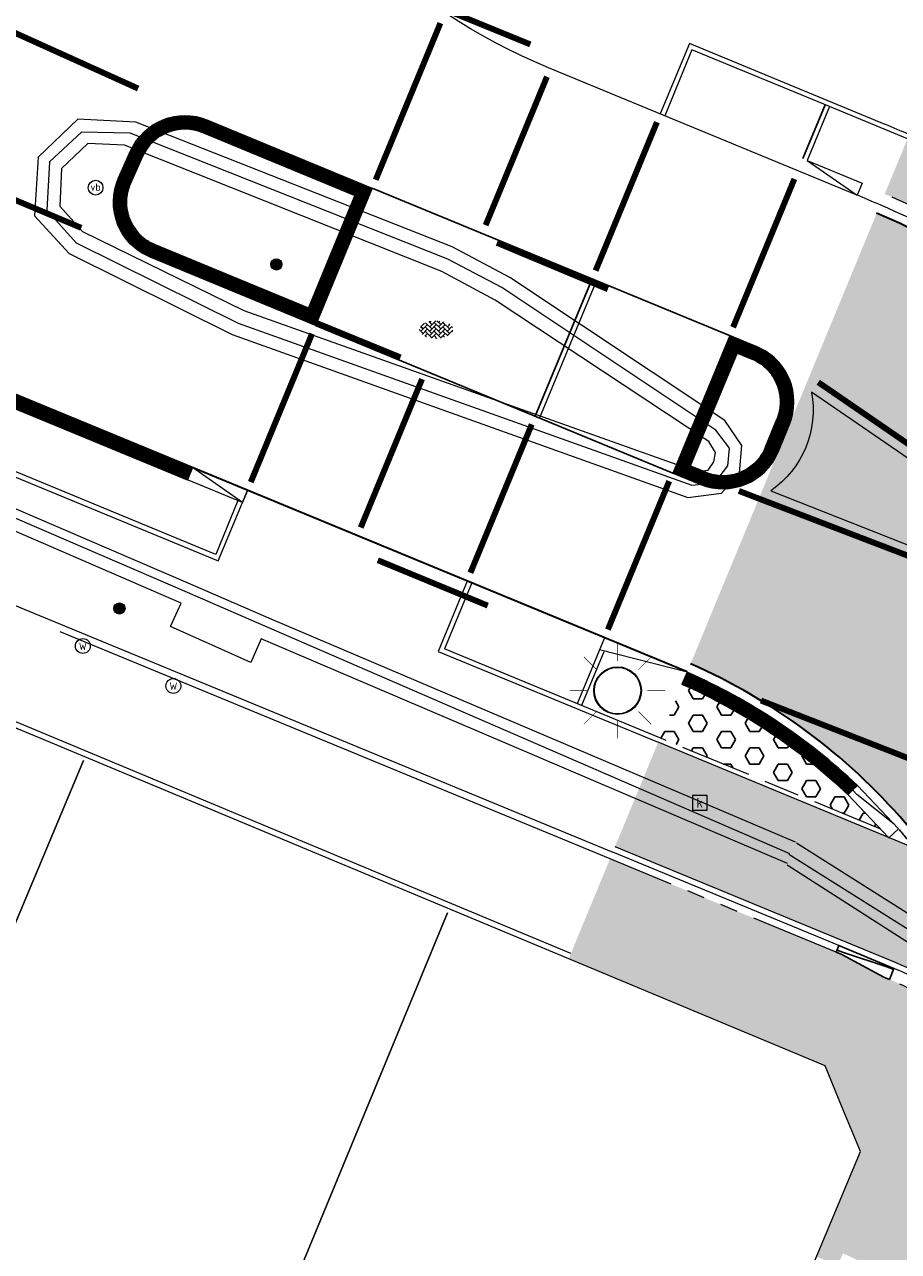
# Model space of a CAD drawing. Header units: metres. Extents: x 187916 to 189411, y 333285 to 334910.
# Tile 219 of 256: x 188606 to 188620, y 334225 to 334246. Entities that reach past the tile are written whole.
import ezdxf
from ezdxf.enums import TextEntityAlignment as Align

# ---------------------------------------------------------------- set-up
doc = ezdxf.new("R2010")
doc.units = ezdxf.units.M
for name, pattern in [('ACAD_ISO09W100', [45, 24, -3, 6, -3, 6, -3]), ('DASHED2', [0.375, 0.25, -0.125]), ('VH-OPSLUITBAND_100X200', [16, 8, -2, 4, -2]), ('VH-RWSBAND-SO', [24, 10, -2, 2, -2, 2, -2, 2, -2]), ('VH-TROTTOIRBAND_180-200', [20, 10, -2, 2, -2, 2, -2]), ('VW-1-1_STREEP', [2, 1, -1])]:
    doc.linetypes.add(name, pattern=pattern)
for name, color, linetype, lineweight in [('B-ME-IE-MEUBILAIR_WEGMEUBILAIR-S', 253, 'Continuous', 18), ('B-ME-IE-MEUBILAIR_WEGMEUBILAIR_PAAL-S', 253, 'Continuous', 18), ('B-ME-OG-BEBOUWING_HOOFDGEBOUW-G', 253, 'Continuous', 18), ('B-ME-RI-HWA_KOLK-S', 253, 'Continuous', 25), ('B-ME-VH-KANTOPSLUITING_ACHTERKANTBAND-G', 253, 'Continuous', 18), ('B-ME-VH-VERHARDING_ASFALT-G', 253, 'Continuous', 18), ('B-ME-VH-VERHARDING_BETONSTRAATSTEEN-G', 253, 'Continuous', 18), ('B-ME-VH-VERHARDING_BETONSTRAATSTEEN-S', 253, 'Continuous', 25), ('B-WE-OG-BEBOUWING-GV', 253, 'Continuous', 15), ('N-WE-GR-HAAG-HG01-A', 96, 'Continuous', 35), ('N-WE-KL-ET_LS_OV_LICHTMAST-S', 7, 'Continuous', 25), ('N-WE-VH-GOOT_TEGEL-G', 170, 'Continuous', 35), ('N-WE-VH-KANTOPSLUITING_OPSLUITBAND_80X200-G', 30, 'VH-OPSLUITBAND_100X200', 15), ('N-WE-VH-KANTOPSLUITING_RIJWIELPADBAND_4-12 200-G', 94, 'VH-TROTTOIRBAND_180-200', 15), ('N-WE-VH-KANTOPSLUITING_TROTTOIRBAND_180 200-G', 251, 'VH-TROTTOIRBAND_180-200', 15), ('N-WE-VH-KANTOPSLUITING_TROTTOIRBAND_RWS-G', 251, 'ACAD_ISO09W100', 35), ('N-WE-VH-KANTOPSLUITING_TROTTOIRBAND_RWS_110 220-G', 251, 'VH-RWSBAND-SO', 25), ('N-WE-VH-KANTOPSLUITING_TROTTOIRBAND_RWS_110 220_ACHTERKANT-G', 7, 'VH-RWSBAND-SO', 25), ('N-WE-VH-KANTOPSLUITING_VERLOOPBAND-S', 251, 'Continuous', 25), ('N-WE-VH-KANTOPSLUITING_VERLOOPBAND_TBV TEKENING-G', 10, 'Continuous', 25), ('N-WE-VH-KANTOPSLUITING_VOORKANTBAND-G', 7, 'Continuous', 15), ('N-WE-VH-KANTVERHARDING_STREKLAAG_BSS-G', 60, 'Continuous', 18), ('N-WE-VH-VERHARDING_ASFALT_RIJWEG-A', 251, 'Continuous', 18), ('N-WE-VH-VERHARDING_BETONSTRAATSTEEN-ROOD-A', 11, 'Continuous', 18), ('N-WE-VH-VERHARDING_TEGEL-A', 254, 'Continuous', 5), ('N-WE-VW-MARKERING_DWARS_DRIEHOEK_5050-G', 251, 'VW-HAAIETAND50-L-N', 0), ('N-WE-VW-MARKERING_LANGS_STREEP-G', 251, 'Continuous', 0), ('N-WE-VW-MARKERING_LANGS_STREEP_11-G', 251, 'VW-1-1_STREEP', 0), ('N-WE-VW-MARKERING_LANGS_STREEP_11_010_OENV-G', 251, 'VW-1-1_STREEP', 0), ('N-WE-VW-MARKERING_VLAK-G', 251, 'Continuous', 0)]:
    doc.layers.add(name, color=color, linetype=linetype, lineweight=lineweight)
for name, color, linetype in [('N-W-VH-MATERIAALSCHEIDING-G', 7, 'Continuous'), ('N-WE-VH-MATERIAALSCHEIDING-G', 7, 'DASHED2'), ('N-WE-VH-VERHARDING_PRINTBETON-A', 251, 'Continuous')]:
    doc.layers.add(name, color=color, linetype=linetype)
doc.styles.add('NLCS-ISO', font='NLCS-ISO.ttf')
doc.linetypes.add('VW-HAAIETAND50-L-N', pattern='A,0,-0.5,[150,NLCS.SHX,S=1,R=0,X=-0.625,Y=-0.25],-0.5', length=1)

# ---------------------------------------------------------------- blocks, each defined once
blk = doc.blocks.new('SVH-BSS_KEIFORMAAT_KEPER-SO')
at = {"ltscale": 0.1}
for p, q in [((-5.336050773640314, 0.881278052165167), (-4.454772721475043, -7.582823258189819e-14)), ((-5.197234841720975, 0.7424621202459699), (-4.025666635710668, 1.914030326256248)), ((-5.197234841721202, -0.7424621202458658), (-2.969848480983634, 1.48492424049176)), ((-4.812064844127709, -1.842216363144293), (-2.969848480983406, 3.785860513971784e-14)), ((-4.564991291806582, 1.595142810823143), (-4.454772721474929, 1.484924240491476)), ((-3.712310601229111, 0.7424621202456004), (-1.484924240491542, -1.484924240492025)), ((-3.597206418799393, 2.112282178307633), (-1.484924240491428, -2.747801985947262e-13)), ((-2.477046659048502, 2.477046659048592), (-1.484924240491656, 1.484924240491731)), ((-2.227386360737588, 0.7424621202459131), (-0.2128896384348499, 2.756958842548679)), ((-2.227386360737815, 2.227386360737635), (-1.846044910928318, 2.608727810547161)), ((-2.227386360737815, -0.7424621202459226), (-2.463584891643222e-13, 1.484924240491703)), ((-2.227386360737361, -2.227386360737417), (2.083888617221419e-13, 2.083888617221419e-13)), ((-0.7424621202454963, 2.227386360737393), (1.484924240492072, -2.321476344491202e-13)), ((-0.7424621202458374, 0.7424621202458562), (1.484924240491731, -1.48492424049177)), ((0.2160084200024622, 2.753840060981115), (1.484924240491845, 1.484924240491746)), ((0.742462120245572, 2.227386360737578), (1.196639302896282, 2.681563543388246)), ((0.7424621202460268, 0.7424621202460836), (2.445993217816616, 2.445993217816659)), ((0.7424621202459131, -0.7424621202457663), (2.969848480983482, 1.48492424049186)), ((0.7424621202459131, -2.227386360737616), (2.969848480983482, 9.43689570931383e-15)), ((2.227386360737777, 2.22738636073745), (4.454772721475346, -1.753042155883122e-13)), ((2.227386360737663, 0.7424621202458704), (4.454772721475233, -1.484924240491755)), ((3.7123106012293, 0.7424621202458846), (4.50164561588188, 1.531797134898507)), ((3.7123106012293, -0.7424621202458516), (5.246882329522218, 0.7921096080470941)), ((4.221158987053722, 1.718537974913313), (4.45477272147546, 1.484924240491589)), ((5.197234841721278, 0.7424621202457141), (5.392160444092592, 0.5475365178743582)), ((-5.734817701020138, -0.2048792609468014), (-4.454772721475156, -1.484924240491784)), ((-3.894231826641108, -2.40930758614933), (-2.969848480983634, -1.484924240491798)), ((-3.712310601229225, -0.742462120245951), (-1.484924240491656, -2.969848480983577)), ((-3.712310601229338, -2.227386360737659), (-3.270758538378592, -2.668938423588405)), ((-1.594092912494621, -3.079017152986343), (9.470202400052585e-14, -1.484924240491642)), ((-0.74246212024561, -0.74246212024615), (1.484924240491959, -2.969848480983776)), ((-0.7424621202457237, -2.227386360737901), (0.2141389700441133, -3.18398745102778)), ((-0.2171522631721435, -3.18700074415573), (9.470202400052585e-14, -2.969848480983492)), ((1.364972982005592, -3.089799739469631), (2.969848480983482, -1.484924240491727)), ((2.227386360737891, -0.7424621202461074), (3.843627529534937, -2.358703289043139)), ((2.22738636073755, -2.227386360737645), (2.78091825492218, -2.780918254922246)), ((3.712310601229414, -2.227386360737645), (5.574234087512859, -0.3654628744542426)), ((5.197234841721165, -0.7424621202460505), (5.40549668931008, -0.950723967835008))]:
    blk.add_line(p, q, dxfattribs=at)
at = {"style": 'NLCS-ISO'}
blk.add_attdef('FORMAAT', text='', height=1.8, dxfattribs=at).set_placement((-5.834817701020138, -0.2150483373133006), align=Align.MIDDLE_RIGHT)
blk.add_attdef('KLEUR', text='', height=1.8, dxfattribs=at).set_placement((5.824648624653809, -0.2150483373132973), align=Align.MIDDLE_LEFT)
at = {"style": 'NLCS-ISO', "flags": 1}
blk.add_attdef('FUNCTIE', text='', height=1.8, dxfattribs=at).set_placement((0.1159930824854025, -3.584775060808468), align=Align.MIDDLE_CENTER)
blk = doc.blocks.new('SIE-WEG_PAAL_ALGEMEEN_TYPE_01-SO')
h = blk.add_hatch(color=256)
edge = h.paths.add_edge_path()
edge.add_arc((2.273736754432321e-16, 0), 0.1875, 0, 360)
at = {"ltscale": 0.5}
blk.add_circle((2.273736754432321e-16, 0), 0.1875, dxfattribs=at)
blk = doc.blocks.new('SIE-WEG_PAAL_VERKEERSBORD-SO')
at = {"color": 0, "linetype": 'ByBlock', "lineweight": 18}
blk.add_circle((0, 0), 1.5, dxfattribs=at)
at = {"color": 0, "linetype": 'ByBlock', "lineweight": 18, "style": 'NLCS-ISO'}
blk.add_text('vb', height=1.5, dxfattribs=at).set_placement((0, 0.1317113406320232), align=Align.MIDDLE_CENTER)
blk = doc.blocks.new('SRI-KOLK-SO')
at = {"color": 0, "linetype": 'ByBlock', "lineweight": 18}
blk.add_lwpolyline([(-1.125, -1.125), (1.125, -1.125), (1.125, 1.125), (-1.125, 1.125)], close=True, dxfattribs=at)
at = {"color": 0, "linetype": 'ByBlock', "lineweight": 18, "style": 'NLCS-ISO'}
blk.add_text('k', height=1.5, dxfattribs=at).set_placement((0, 0), align=Align.MIDDLE_CENTER)
blk = doc.blocks.new('SIE-WEG_STRAATPOT_WATER-SO')
blk.add_circle((0, 2.91038304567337e-14), 0.4)
at = {"style": 'NLCS-ISO'}
blk.add_text('W', height=0.4, dxfattribs=at).set_placement((-0.2128690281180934, -0.2108641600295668))
blk = doc.blocks.new('DTM')
at = {"layer": 'B-ME-OG-BEBOUWING_HOOFDGEBOUW-G', "ltscale": 0.2, "flags": 128}
blk.add_lwpolyline([(188617.5070000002, 334221.7250000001), (188618.6430000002, 334224.4709999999), (188619.7198740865, 334227.0396522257), (188619.4160000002, 334227.7800000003), (188619.1280349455, 334228.4805716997), (188577.4479999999, 334245.8790000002), (188563.1030000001, 334251.898), (188526.2999999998, 334267.3530000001), (188523.7779999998, 334266.5379999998)], dxfattribs=at)
at = {"layer": 'B-ME-VH-KANTOPSLUITING_ACHTERKANTBAND-G', "ltscale": 0.2, "flags": 128}
for points in [[(188618.497, 334231.8849999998), (188609.6469999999, 334235.6639999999), (188609.4730000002, 334235.2659999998), (188608.125, 334235.8679999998), (188608.301, 334236.2629999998), (188600.1400000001, 334239.798)], [(188617.2570000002, 334238.6370000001), (188617.2859999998, 334238.7949999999), (188617.1719999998, 334238.9780000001), (188613.5780000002, 334241.3569999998), (188612.6859999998, 334241.838), (188607.352, 334243.9619999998), (188606.7310000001, 334243.9890000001), (188606.2910000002, 334243.5699999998), (188606.2609999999, 334242.9380000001), (188606.645, 334242.5120000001), (188609.3539999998, 334241.1809999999), (188616.963, 334238.4750000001), (188617.1609999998, 334238.497), (188617.2570000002, 334238.6370000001)], [(188621.1320000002, 334220.5830000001), (188622.1009999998, 334222.889), (188621.6770000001, 334223.0649999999), (188622.3289999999, 334224.7170000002), (188622.7560000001, 334224.5869999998), (188622.5109999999, 334227.844), (188620.9219999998, 334230.2970000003), (188618.4890000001, 334231.858)]]:
    blk.add_lwpolyline(points, dxfattribs=at)
at = {"layer": 'B-ME-VH-VERHARDING_ASFALT-G', "ltscale": 0.2, "flags": 128}
for points in [[(188618.6260000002, 334232.2429999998), (188609.8119999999, 334235.9950000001), (188608.4210000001, 334236.5980000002), (188600.2409999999, 334240.1179999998), (188592.0649999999, 334243.6329999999), (188582.77, 334247.6329999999), (188574.7779999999, 334251.0690000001), (188565.5819999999, 334255.0460000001), (188561.0789999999, 334257.1340000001), (188551.7760000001, 334262.2080000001), (188544.8829999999, 334266.2609999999), (188538.9410000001, 334270.0109999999), (188531.327, 334275.0439999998), (188529.037, 334275.9649999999), (188526.426, 334276.2390000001), (188524.8509999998, 334276.0350000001), (188521.9840000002, 334275.0439999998), (188519.46, 334273.298), (188517.6699999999, 334270.807), (188517.0099999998, 334269.0450000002)], [(188617.6850000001, 334238.4509999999), (188617.7259999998, 334238.9100000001), (188617.443, 334239.335), (188613.8289999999, 334241.7400000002), (188612.8569999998, 334242.2510000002), (188607.5419999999, 334244.3509999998), (188606.5660000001, 334244.4019999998), (188605.8960000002, 334243.7590000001), (188605.8390000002, 334242.7769999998), (188606.4169999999, 334242.1430000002), (188609.1570000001, 334240.781), (188616.8169999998, 334238.0410000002), (188617.3829999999, 334238.1120000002), (188617.6850000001, 334238.4509999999)], [(188621.52, 334220.4139999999), (188622.5040000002, 334222.7209999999), (188623.1600000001, 334224.557), (188622.906, 334228.0049999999), (188621.2050000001, 334230.6069999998), (188618.6439999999, 334232.2250000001)]]:
    blk.add_lwpolyline(points, dxfattribs=at)
at = {"layer": 'B-ME-VH-VERHARDING_BETONSTRAATSTEEN-G', "ltscale": 0.2, "flags": 128}
for points in [[(188618.5320000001, 334232.0439999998), (188609.7390000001, 334235.8650000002), (188608.3689999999, 334236.4569999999), (188600.196, 334239.983)], [(188617.4900000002, 334238.568), (188617.5180000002, 334238.8700000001), (188617.29, 334239.1710000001), (188613.693, 334241.571), (188612.787, 334242.0439999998), (188607.443, 334244.1660000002), (188606.625, 334244.1809999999), (188606.088, 334243.682), (188606.0439999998, 334242.8679999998), (188606.5389999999, 334242.318), (188609.2579999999, 334240.9670000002), (188616.8849999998, 334238.2480000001), (188617.2719999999, 334238.2829999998), (188617.4900000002, 334238.568)], [(188621.3250000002, 334220.5109999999), (188622.2949999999, 334222.7800000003), (188622.9530000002, 334224.5929999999), (188622.7069999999, 334227.9479999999), (188621.068, 334230.4339999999), (188618.5150000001, 334232.0380000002)]]:
    blk.add_lwpolyline(points, dxfattribs=at)
at = {"layer": 'B-WE-OG-BEBOUWING-GV', "ltscale": 0.2, "flags": 128}
for points in [[(188600.577, 334236.162), (188596.112, 334225.404), (188599.66, 334223.985), (188597.041, 334217.681), (188599.553, 334216.654), (188606.661, 334233.615)], [(188606.661, 334233.615), (188599.553, 334216.654), (188602.137, 334215.597), (188604.761, 334221.911), (188608.401, 334220.461), (188612.781, 334231.053)], [(188612.781, 334231.053), (188608.401, 334220.461), (188608.061, 334219.638), (188615.418, 334216.598), (188617.5321607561, 334221.7146036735)]]:
    blk.add_lwpolyline(points, dxfattribs=at)
at = {"layer": 'B-ME-IE-MEUBILAIR_WEGMEUBILAIR-S'}
for name, p, xscale, yscale, zscale in [('SIE-WEG_PAAL_VERKEERSBORD-SO', (188606.863, 334243.247), 0.083, 0.083, 0.083), ('SIE-WEG_STRAATPOT_WATER-SO', (188606.649, 334235.541), 0.3125, 0.3125, 0.3125), ('SIE-WEG_STRAATPOT_WATER-SO', (188608.171, 334234.87), 0.3125, 0.3125, 0.3125)]:
    blk.add_blockref(name, p, dxfattribs=dict(at, xscale=xscale, yscale=yscale, zscale=zscale))
at = {"layer": 'B-ME-IE-MEUBILAIR_WEGMEUBILAIR_PAAL-S', "xscale": 0.5, "yscale": 0.5, "zscale": 0.5}
for p in [(188609.903, 334241.957), (188607.264, 334236.172)]:
    blk.add_blockref('SIE-WEG_PAAL_ALGEMEEN_TYPE_01-SO', p, dxfattribs=at)
at = {"layer": 'B-ME-RI-HWA_KOLK-S', "xscale": 0.11, "yscale": 0.11, "zscale": 0.11}
blk.add_blockref('SRI-KOLK-SO', (188617.019, 334232.904), dxfattribs=at)
at = {"layer": 'B-ME-VH-VERHARDING_BETONSTRAATSTEEN-S', "xscale": 0.05, "yscale": 0.05, "zscale": 0.05}
blk.add_blockref('SVH-BSS_KEIFORMAAT_KEPER-SO', (188612.591, 334240.872), dxfattribs=at)
blk = doc.blocks.new('SKL-ET_OV_LICHTMAST-SO')
at = {"linetype": 'ByBlock', "lineweight": 18}
h = blk.add_hatch(color=0, dxfattribs=at)
h.dxf.hatch_style = 1
h.paths.add_polyline_path([(1, 0, 1), (-1, 0, 1)])
h.paths.add_polyline_path([(-0.975, 0, -1), (0.9750000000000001, 0, -1)], flags=16)
at = {"color": 0, "linetype": 'ByBlock', "lineweight": 18, "const_width": 0.025}
for points in [[(0, 2), (0, 1.25)], [(-1.41421356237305, 1.414213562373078), (-0.8838834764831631, 0.8838834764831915)], [(0.88388347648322, 0.8838834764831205), (1.414213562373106, 1.414213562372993)], [(-1.25, 0), (-2, 0)], [(2, 0), (1.25, 0)], [(-1.414213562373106, -1.414213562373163), (-0.8838834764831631, -0.88388347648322)], [(0.8838834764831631, -0.8838834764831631), (1.414213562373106, -1.414213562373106)], [(0, -1.25), (0, -2)]]:
    blk.add_lwpolyline(points, dxfattribs=at)
at = {"color": 0, "linetype": 'ByBlock', "lineweight": 18}
for radius in [1, 0.975]:
    blk.add_circle((0, 0), radius, dxfattribs=at)
blk = doc.blocks.new('ontwerp Parklaan')
at = {"color": 251, "ltscale": 0.2, "flags": 128}
blk.add_lwpolyline([(188619.1254312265, 334244.642713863), (188618.751404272, 334243.7371289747)], dxfattribs=at)
at = {"layer": 'N-W-VH-MATERIAALSCHEIDING-G', "color": 251, "flags": 128}
for points in [[(188611.5142777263, 334243.2421564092), (188617.5220214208, 334240.7608229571)], [(188615.2111819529, 334241.7152517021), (188614.2525788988, 334239.4063727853)], [(188616.5678002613, 334238.4501585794), (188610.5599187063, 334240.9314857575)]]:
    blk.add_lwpolyline(points, dxfattribs=at)
at = {"layer": 'N-WE-VH-KANTOPSLUITING_OPSLUITBAND_80X200-G', "color": 251, "flags": 128}
blk.add_lwpolyline([(188609.2567620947, 334237.9858817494), (188608.8826533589, 334237.0800988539), (188589.2008301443, 334245.2091351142), (188554.5480391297, 334259.5215182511), (188552.8657517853, 334260.2163408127, -0.07225312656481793), (188533.8511572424, 334271.5095065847)], format="xyb", dxfattribs=at)
for points in [[(188614.8163391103, 334230.2803957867), (188577.4479999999, 334245.8790000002), (188563.1030000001, 334251.898), (188526.1932957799, 334267.39780922), (188523.809, 334266.438), (188518.0860000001, 334252.6310000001), (188512.8679999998, 334240.4199999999), (188512.233, 334238.7710000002)], [(188620.5117151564, 334244.070147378), (188619.1993726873, 334244.6121743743), (188616.8886979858, 334245.5665350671), (188616.4305432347, 334244.4574341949)], [(188619.1993726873, 334244.6121743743), (188618.8252630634, 334243.7063893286)], [(188615.2850670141, 334241.6845760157), (188614.3264639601, 334239.375697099)], [(188613.1858855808, 334236.601028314), (188612.7277932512, 334235.4919064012)], [(188616.3507734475, 334233.9955970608), (188612.727815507, 334235.4919602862)], [(188615.4077330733, 334235.4453922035), (188615.0336243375, 334234.5396093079)]]:
    blk.add_lwpolyline(points, dxfattribs=at)
at = {"layer": 'N-WE-VH-KANTOPSLUITING_RIJWIELPADBAND_4-12 200-G', "color": 251, "flags": 128}
blk.add_lwpolyline([(188615.5109503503, 334231.9622015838), (188588.3609942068, 334243.1757449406), (188553.7082031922, 334257.4881280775), (188552.0259158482, 334258.1829506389, -0.05485396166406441), (188536.8472617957, 334266.5003343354, -0.003159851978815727), (188536.0317421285, 334267.0790981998, -0.01425206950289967), (188532.4472589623, 334269.8154795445, -0.01254493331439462), (188529.4255401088, 334272.3897572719, 0.3200061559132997), (188523.7943169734, 334273.0190108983)], format="xyb", dxfattribs=at)
at = {"layer": 'N-WE-VH-KANTOPSLUITING_TROTTOIRBAND_180 200-G', "color": 251, "flags": 128}
for points in [[(188618.8248225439, 334243.7065726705), (188619.7484979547, 334243.3221437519)], [(188618.8252630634, 334243.7063893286), (188619.6653691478, 334243.1213733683)], [(188619.7484911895, 334243.3221465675), (188619.6653691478, 334243.1213733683)], [(188608.4904188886, 334238.5404248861), (188608.4064352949, 334238.3370858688)], [(188609.3307035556, 334237.9553422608), (188608.4904188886, 334238.5404248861)], [(188609.3307035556, 334237.9553422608), (188608.4064352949, 334238.3370858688)], [(188609.4146871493, 334238.1586812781), (188609.3307035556, 334237.9553422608)], [(188615.4177752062, 334235.6792707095), (188615.3337916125, 334235.4759316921)], [(188616.8078147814, 334235.1021941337), (188615.3337916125, 334235.4759316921)], [(188616.8078147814, 334235.1021941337), (188616.7190989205, 334234.9008747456)]]:
    blk.add_lwpolyline(points, dxfattribs=at)
at = {"layer": 'N-WE-VH-KANTOPSLUITING_TROTTOIRBAND_RWS-G', "color": 251, "linetype": 'Continuous', "flags": 128}
for points in [[(188616.8088587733, 334235.1047218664), (188589.6589224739, 334246.3182570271), (188555.0061314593, 334260.630640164, -0.001195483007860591), (188554.6396528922, 334260.7830307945, -0.05469956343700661), (188538.8002840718, 334269.5548356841, -0.007922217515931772), (188536.6765402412, 334271.1061805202)], [(188608.4064352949, 334238.3370858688), (188589.5749388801, 334246.1149180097), (188554.9221478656, 334260.4273011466, -0.05566809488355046), (188538.735868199, 334269.3310246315)]]:
    blk.add_lwpolyline(points, format="xyb", dxfattribs=at)
at = {"layer": 'N-WE-VH-KANTOPSLUITING_TROTTOIRBAND_RWS-G', "color": 251, "const_width": 0.22, "flags": 128}
blk.add_lwpolyline([(188608.4484270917, 334238.4387553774), (188589.616930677, 334246.2165875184), (188554.9641396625, 334260.5289706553, -0.001195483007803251), (188554.5971754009, 334260.6815632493, -0.0544689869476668), (188538.7992549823, 334269.4209252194)], format="xyb", dxfattribs=at)
for points in [[(188607.8227325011, 334242.1810183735, -0.4222926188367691), (188607.3495402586, 334243.3658628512), (188607.5531260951, 334243.8227457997, -0.4061803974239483), (188608.7058219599, 334244.2830988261), (188611.3706164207, 334243.1824786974), (188610.5002409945, 334241.0751470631)], [(188618.4249628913, 334239.3056623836, 0.4142135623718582), (188617.9423877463, 334240.468125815), (188617.5818271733, 334240.6171441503), (188616.7114517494, 334238.5098125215), (188617.0715196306, 334238.3609978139, 0.4142135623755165), (188618.2339830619, 334238.8435729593)]]:
    blk.add_lwpolyline(points, format="xyb", close=True, dxfattribs=at)
at = {"layer": 'N-WE-VH-KANTOPSLUITING_TROTTOIRBAND_RWS-G', "color": 251, "flags": 128}
for points in [[(188607.864724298, 334242.2826878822, -0.4222926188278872), (188607.45001649, 334243.3210909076), (188607.6536023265, 334243.7779738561, -0.4061803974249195), (188608.663830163, 334244.1814293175), (188611.2269551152, 334243.1228009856), (188610.4405632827, 334241.2188083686)], [(188618.323303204, 334239.3476779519, 0.4142135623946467), (188617.9003721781, 334240.3664661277), (188617.6414950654, 334240.4734590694), (188616.8551032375, 334238.5694664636), (188617.1135351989, 334238.4626575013, 0.4142135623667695), (188618.1323233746, 334238.8855885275)]]:
    blk.add_lwpolyline(points, format="xyb", close=True, dxfattribs=at)
at = {"layer": 'N-WE-VH-KANTOPSLUITING_VOORKANTBAND-G', "color": 251, "flags": 128}
for points in [[(188509.4481044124, 334239.7642160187, 0.0003380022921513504), (188509.7666953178, 334240.6619166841, 0.0002003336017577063), (188509.9549508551, 334241.1941859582, -0.04063967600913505), (188512.6066475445, 334247.1195316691, -0.01365271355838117), (188513.7094758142, 334249.0046693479, 0.05719041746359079), (188517.613888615, 334257.2473359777, 0.01826816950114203), (188521.3201636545, 334269.9770317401, -0.564196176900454), (188529.5056269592, 334272.4791222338, 0.0003360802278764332), (188529.5847635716, 334272.4082976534, 0.01220880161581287), (188532.5227628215, 334269.9087488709, 0.0723357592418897), (188552.0717250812, 334258.2938628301), (188553.7540124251, 334257.5990402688), (188588.4068034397, 334243.2866571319), (188615.5567588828, 334232.0731140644)], [(188620.0521439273, 334242.957424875, 0.004411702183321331), (188619.6458940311, 334243.1294266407), (188614.477464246, 334245.2641045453, -0.3972896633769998), (188608.8460613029, 334257.7808429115), (188612.8859999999, 334269.4399999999), (188614.3459999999, 334273.6680000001)], [(188536.676462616, 334271.1060777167, 0.006147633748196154), (188536.3795039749, 334271.3248504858, 0.01668058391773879), (188535.5477050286, 334271.8809297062, 0.03771297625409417), (188533.5440466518, 334272.9254326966, 0.8654414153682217), (188533.0274747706, 334272.0813023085, 0.07551769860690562), (188552.8352122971, 334260.1423993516), (188554.5174996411, 334259.4475767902), (188589.1702906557, 334245.1351936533), (188608.9260553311, 334236.9756179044), (188609.4146871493, 334238.1586812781)], [(188620.5408407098, 334244.1406667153, 0.004196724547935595), (188620.1345258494, 334244.3124900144), (188616.8453000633, 334245.671014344), (188616.3566034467, 334244.4879777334)]]:
    blk.add_lwpolyline(points, format="xyb", dxfattribs=at)
for points in [[(188614.8545131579, 334230.3728235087), (188577.4866062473, 334245.9712473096), (188563.1416910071, 334251.9902117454), (188526.1940996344, 334267.5059312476), (188523.7327011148, 334266.5150839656), (188517.9938299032, 334252.6697939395), (188512.7753315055, 334240.4576276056), (188512.1396800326, 334238.8069358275)], [(188613.1119441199, 334236.6315678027), (188612.6233345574, 334235.4485583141), (188616.3202344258, 334233.9216554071)], [(188615.4177752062, 334235.6792707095), (188614.9596828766, 334234.5701487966)]]:
    blk.add_lwpolyline(points, dxfattribs=at)
for points in [[(188607.7807407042, 334242.0793488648, -0.4222926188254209), (188607.2490640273, 334243.4106347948), (188607.4526498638, 334243.8675177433, -0.4061803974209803), (188608.7478137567, 334244.3847683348), (188611.5142777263, 334243.2421564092), (188610.5599187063, 334240.9314857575)], [(188618.5266225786, 334239.2636468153, 0.4142135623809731), (188617.9844033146, 334240.5697855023), (188617.5221592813, 334240.7608292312), (188616.5678002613, 334238.4501585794), (188617.0295040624, 334238.2593381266, 0.414213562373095), (188618.3356427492, 334238.8015573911)]]:
    blk.add_lwpolyline(points, format="xyb", close=True, dxfattribs=at)
at = {"layer": 'N-WE-KL-ET_LS_OV_LICHTMAST-S', "color": 251, "xscale": 0.4, "yscale": 0.4, "zscale": 0.2}
blk.add_blockref('SKL-ET_OV_LICHTMAST-SO', (188615.6378084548, 334234.7907584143), dxfattribs=at)
blk = doc.blocks.new('SVH-TROTTOIRBAND RWS EINDVERLOOPBAND_110 220X250_220X130_LINKS_L1000_VB-MM')
at = {"linetype": 'Continuous', "lineweight": 0}
for p in [(-900, 0), (0, 110)]:
    blk.add_line(p, (-100, 110), dxfattribs=at)
blk.add_lwpolyline([(-1000, 0), (0, 0), (0, 220), (-1000, 220)], close=True, dxfattribs=at)
blk = doc.blocks.new('SVH-VERLOOPBAND_RIJWIELPADBAND 40 120X170 HD_TROTTOIRBAND 180 200X250 HD_L1000-MM')
blk.add_lwpolyline([(0, 0), (1000, 0), (1000, 200), (900, 200), (100, 120), (0, 120)], close=True)
at = {"flags": 128}
blk.add_lwpolyline([(0, 80), (100, 80), (900, 20.00000000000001), (1000, 20)], dxfattribs=at)
blk = doc.blocks.new('ontwerp Wilhelmina- & Engelenkampstraat')
at = {"layer": 'N-WE-GR-HAAG-HG01-A', "transparency": 33554610}
h = blk.add_hatch(color=256, dxfattribs=at)
h.dxf.hatch_style = 1
edge = h.paths.add_edge_path()
edge.add_line((188705.4474452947, 334205.713997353), (188707.9869095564, 334204.6651414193))
edge.add_line((188707.9869095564, 334204.6651414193), (188708.3686531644, 334205.58940968))
edge.add_line((188708.3686531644, 334205.58940968), (188705.8291889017, 334206.6382656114))
edge.add_line((188705.8291889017, 334206.6382656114), (188633.276648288, 334236.6040989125))
edge.add_arc((188642.3621461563, 334258.6016835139), 23.79999999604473, 236.2483398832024, 247.5582723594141, ccw=False)
edge.add_line((188629.1390012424, 334238.8130898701), (188624.6588751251, 334241.8068022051))
edge.add_arc((188610.1023038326, 334220.0227201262), 26.19999999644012, 56.24833988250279, 66.59352137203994)
edge.add_line((188620.5102973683, 334244.0667146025), (188620.1285032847, 334243.1423075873))
edge.add_arc((188610.1023038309, 334220.0227201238), 25.19999999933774, 56.248339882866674, 66.55521940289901, ccw=False)
edge.add_line((188624.1032808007, 334240.9753486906), (188628.5834069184, 334237.9816363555))
edge.add_arc((188642.3621461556, 334258.601683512), 24.79999999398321, 236.2483398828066, 247.5582723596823)
edge.add_line((188632.8949046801, 334235.6798306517), (188705.4474452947, 334205.713997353))
edge = h.paths.add_edge_path()
edge.add_line((188711.2893408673, 334204.3830998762), (188710.9075972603, 334203.4588316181))
edge.add_line((188710.9075972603, 334203.4588316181), (188734.0493361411, 334193.9007722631))
edge.add_arc((188739.6991415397, 334207.5799425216), 14.80000000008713, 247.5582723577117, 307.0646274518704)
edge.add_arc((188748.4385158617, 334196.0095779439), 0.3000000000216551, 307.0646274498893, 423.6174037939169)
edge.add_line((188748.5718247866, 334196.2783319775), (188747.7286679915, 334196.8285838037))
edge.add_arc((188619.9686875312, 333937.0112801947), 289.5300396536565, 63.81526708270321, 63.89557908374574)
edge.add_arc((188745.1995127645, 334192.5892821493), 4.919999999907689, 63.89557908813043, 103.4372201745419)
edge.add_line((188744.0562042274, 334197.3745977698), (188736.2771499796, 334195.5160246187))
edge.add_arc((188734.6319011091, 334202.4022105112), 7.079999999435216, 247.55827235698, 283.4372201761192, ccw=False)
edge.add_line((188731.9291563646, 334195.858391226), (188711.2893408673, 334204.3830998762))
at = {"layer": 'N-WE-VH-VERHARDING_ASFALT_RIJWEG-A', "transparency": 33554610}
h = blk.add_hatch(color=256, dxfattribs=at)
h.dxf.hatch_style = 1
edge = h.paths.add_edge_path(flags=16)
edge.add_arc((188843.2202829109, 334124.6265817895), 0.5000000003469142, 68.86366228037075, 236.5502401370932)
edge.add_line((188842.9446801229, 334124.2093970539), (188847.2596446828, 334121.3588223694))
edge.add_arc((188764.52368857, 333996.1199642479), 150.1000000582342, 53.138037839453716, 56.550240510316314, ccw=False)
edge.add_arc((188854.8670012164, 334116.6124780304), 0.5000000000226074, 233.1380378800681, 405.2541734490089)
edge.add_line((188855.2189827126, 334116.9675963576), (188849.6333451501, 334122.5038948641))
edge.add_arc((188848.2254191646, 334121.0834215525), 2.000000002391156, 45.25417348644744, 68.86366190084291)
edge.add_line((188848.9465960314, 334122.9488716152), (188843.4005771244, 334125.0929443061))
edge = h.paths.add_edge_path()
edge.add_line((188813.0185392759, 334140.2053137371), (188813.0105729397, 334140.209319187))
edge.add_line((188813.0105729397, 334140.209319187), (188850.7365500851, 334115.2865848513))
edge.add_arc((188823.0935907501, 334073.442955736), 50.14999998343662, 53.70449889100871, 56.55024050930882, ccw=False)
edge.add_arc((188844.432152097, 334101.8879698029), 14.59712508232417, 51.12888847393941, 55.118945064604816, ccw=False)
edge.add_line((188853.5928784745, 334113.2527026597), (188950.9588811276, 334038.6637910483))
edge.add_arc((188941.7456837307, 334026.6371749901), 15.15000000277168, 40.65152212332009, 52.54545483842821, ccw=False)
edge.add_line((188953.2397736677, 334036.5067442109), (188961.6247993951, 334026.741552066))
edge.add_arc((188972.8912835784, 334036.415684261), 14.84999998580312, 220.6515221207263, 230.026866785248)
edge.add_arc((188742.2273900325, 333761.2592333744), 344.2000024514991, 49.060789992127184, 50.026866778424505, ccw=False)
edge.add_line((188967.767169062, 334021.2697134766), (188981.7537264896, 334009.2102175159))
edge.add_line((188981.7537264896, 334009.2102175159), (188990.3623937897, 334001.7876695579))
edge.add_arc((188830.8334411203, 333816.7660723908), 244.2999757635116, 45.63147792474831, 49.231496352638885, ccw=False)
edge.add_line((189001.6652582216, 333991.4056109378), (189005.3166251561, 333987.8338559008))
edge.add_line((189005.3166251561, 333987.8338559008), (189009.3616308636, 333991.9690219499))
edge.add_arc((189010.0094888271, 333991.9162956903), 0.6499999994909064, 135.63089128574, 175.3472076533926, ccw=False)
edge.add_line((189009.5448364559, 333992.3708264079), (189010.1315084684, 333992.9705626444))
edge.add_arc((189010.5961608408, 333992.5160319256), 0.6500000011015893, 110.0016349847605, 135.6308912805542, ccw=False)
edge.add_line((189010.3738303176, 333993.126825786), (189012.7423269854, 333996.2283355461))
edge.add_line((189012.7423269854, 333996.2283355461), (189006.7711925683, 334000.7882476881))
edge.add_line((189006.7711925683, 334000.7882476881), (189004.0161101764, 334002.9017076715))
edge.add_line((189004.0161101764, 334002.9017076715), (188999.2558699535, 334006.5545254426))
edge.add_line((188999.2558699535, 334006.5545254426), (188998.8588697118, 334006.8610537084))
edge.add_line((188998.8588697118, 334006.8610537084), (188991.767266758, 334012.3365586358))
edge.add_arc((189144.6444510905, 334210.3355206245), 250.1499998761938, 228.1364962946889, 232.3278733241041, ccw=False)
edge.add_arc((188742.2273912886, 333761.2592353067), 352.8500001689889, 48.13649629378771, 52.54545484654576)
edge.add_line((188956.8067115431, 334041.3642833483), (188954.6511510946, 334043.0155877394))
edge.add_line((188954.6511510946, 334043.0155877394), (188891.8217000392, 334091.1471762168))
edge.add_line((188891.8217000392, 334091.1471762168), (188891.5662846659, 334090.8137650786))
edge.add_line((188891.5662846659, 334090.8137650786), (188875.9674064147, 334102.7635557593))
edge.add_line((188875.9674064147, 334102.7635557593), (188876.222821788, 334103.0969668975))
edge.add_line((188876.222821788, 334103.0969668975), (188867.5141152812, 334109.7684222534))
edge.add_arc((188884.8033035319, 334132.3371809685), 28.4300000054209, 226.5407898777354, 232.5454548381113, ccw=False)
edge.add_line((188865.2480693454, 334111.7008606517), (188851.7136843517, 334124.5262124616))
edge.add_arc((188838.0601001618, 334110.1178073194), 19.84999999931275, 46.54078987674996, 56.5502405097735)
edge.add_line((188849.0015307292, 334126.680041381), (188818.5871468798, 334146.772552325))
edge.add_arc((188824.1818834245, 334155.2414024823), 10.14999999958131, 230.746516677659, 236.55024045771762, ccw=False)
edge.add_line((188817.7594464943, 334147.3817075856), (188813.0185392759, 334140.2053137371))
edge = h.paths.add_edge_path()
edge.add_arc((188804.4060072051, 334144.8922067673), 15.00000001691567, 49.44930201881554, 57.10513435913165)
edge.add_line((188812.5524953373, 334157.4872348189), (188809.1197533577, 334159.7075388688))
edge.add_line((188809.1197533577, 334159.7075388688), (188808.8358097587, 334159.2796429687))
edge.add_arc((188807.8775894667, 334159.9154997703), 1.150000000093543, 146.4325029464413, 326.4325029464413, ccw=False)
edge.add_line((188806.9193691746, 334160.5513565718), (188807.1883826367, 334160.9567531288))
edge.add_line((188807.1883826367, 334160.9567531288), (188802.8966842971, 334163.732631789))
edge.add_arc((188799.7691371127, 334173.3887670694), 10.14999999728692, 238.0087583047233, 287.9467359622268, ccw=False)
edge.add_line((188794.391772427, 334164.7802568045), (188787.6683002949, 334154.8824230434))
edge.add_arc((188776.9360168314, 334149.1867587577), 12.14999999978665, 6.552444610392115, 27.95506492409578, ccw=False)
edge.add_arc((188778.9149951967, 334149.4490587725), 10.1540764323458, -2.101472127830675, 6.356304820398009, ccw=False)
edge.add_line((188789.0622425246, 334149.0767150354), (188793.7916961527, 334146.0152720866))
edge.add_line((188793.7916961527, 334146.0152720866), (188794.0757942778, 334146.443065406))
edge.add_arc((188795.0337848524, 334145.8068625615), 1.15000000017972, -33.58819080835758, 146.4118091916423, ccw=False)
edge.add_line((188795.991775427, 334145.170659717), (188795.7226155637, 334144.7653603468))
edge.add_line((188795.7226155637, 334144.7653603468), (188801.9201273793, 334140.7536223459))
edge.add_arc((188806.91186024, 334129.6763888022), 12.14999999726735, 71.61773031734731, 114.25775215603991, ccw=False)
edge.add_line((188810.743428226, 334141.2064185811), (188816.0248838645, 334149.2010499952))
edge.add_arc((188824.1818834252, 334155.2414024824), 10.15000000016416, 183.1724790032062, 216.5203757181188, ccw=False)
edge.add_arc((188822.7365122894, 334155.1739654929), 8.703121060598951, 180.8378362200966, 183.2557978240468, ccw=False)
edge.add_arc((188833.7517650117, 334153.715293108), 19.7623436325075, 172.5149848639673, 176.1369932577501, ccw=False)
edge = h.paths.add_edge_path()
edge.add_line((188786.2209732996, 334157.0233449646), (188792.4021116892, 334166.1227922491))
edge.add_line((188792.4021116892, 334166.1227922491), (188791.5485077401, 334166.7026345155))
edge.add_line((188791.5485077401, 334166.7026345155), (188788.5394280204, 334169.4236699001))
edge.add_line((188788.5394280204, 334169.4236699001), (188787.1852216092, 334167.4301002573))
edge.add_line((188787.1852216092, 334167.4301002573), (188780.1013007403, 334172.2421172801))
edge.add_arc((188618.4537611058, 333934.267257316), 287.6837865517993, 55.81317921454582, 60.58230996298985)
edge.add_arc((188735.7243300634, 334140.9898543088), 50.01920379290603, 61.28503171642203, 77.31862338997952)
edge.add_arc((188760.1973562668, 334256.6585423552), 68.2172590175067, 252.5019390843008, 258.5925344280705, ccw=False)
edge.add_arc((188746.5917393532, 334218.9896416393), 28.24878716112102, 246.6552150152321, 255.85047768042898, ccw=False)
edge.add_arc((188739.6991429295, 334207.5799419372), 15.14999999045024, 247.5582666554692, 253.5058051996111, ccw=False)
edge.add_line((188733.9157258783, 334193.5772783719), (188632.7612944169, 334235.3563367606))
edge.add_arc((188642.362146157, 334258.6016835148), 25.14999999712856, 236.2483398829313, 247.5582723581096, ccw=False)
edge.add_line((188628.3889489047, 334237.6906276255), (188623.9088227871, 334240.6843399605))
edge.add_arc((188610.1023038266, 334220.0227201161), 24.85000000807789, 56.24833988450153, 66.54108532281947)
edge.add_line((188619.9948742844, 334242.8187625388), (188616.8650908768, 334235.2408720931))
edge.add_arc((188612.7752758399, 334225.9513130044), 10.14999975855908, 36.3971108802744, 66.23805833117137, ccw=False)
edge.add_line((188620.9452513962, 334231.9741025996), (188631.6761182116, 334226.2780943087))
edge.add_arc((188635.7212357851, 334214.8212394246), 12.15000000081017, 67.55827235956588, 109.4468017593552, ccw=False)
edge.add_line((188640.3594206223, 334226.051098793), (188725.7324548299, 334190.7901128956))
edge.add_line((188725.7324548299, 334190.7901128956), (188736.3228047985, 334186.3562589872))
edge.add_arc((188702.9288175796, 334091.9793464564), 100.1107386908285, 61.585566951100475, 70.51436696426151, ccw=False)
edge.add_line((188750.5660902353, 334180.0296176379), (188754.2367218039, 334177.9780331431))
edge.add_arc((188618.5090913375, 333934.3570586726), 278.8784123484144, 55.81223272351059, 60.876674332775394, ccw=False)
edge.add_line((188775.2127626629, 334165.0454378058), (188783.7631842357, 334159.2372455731))
edge.add_arc((188776.9360168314, 334149.1867587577), 12.14999999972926, 40.16466472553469, 55.81223272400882, ccw=False)
at = {"layer": 'N-WE-VH-VERHARDING_BETONSTRAATSTEEN-ROOD-A', "transparency": 33554610}
h = blk.add_hatch(color=11, dxfattribs=at)
h.dxf.hatch_style = 1
edge = h.paths.add_edge_path()
edge.add_line((188615.59493266, 334232.1655411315), (188620.3219134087, 334230.2131916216))
edge.add_arc((188618.7567646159, 334226.4236917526), 4.100000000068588, 20.953418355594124, 67.55827235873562, ccw=False)
edge.add_arc((188612.7745497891, 334225.9508300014), 10.00086896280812, 11.17982562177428, 38.24976103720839)
edge.add_line((188620.6284273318, 334232.1422747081), (188616.318857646, 334233.9183219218))
edge.add_line((188616.318857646, 334233.9183219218), (188615.59493266, 334232.1655411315))
at = {"layer": 'N-WE-VH-VERHARDING_PRINTBETON-A', "transparency": 33554610}
h = blk.add_hatch(dxfattribs=at)
h.set_pattern_fill('HEX', color=256, scale=0.05)
h.set_pattern_definition([(0, (0, 0), (0, 0.27496306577), [0.15875, -0.3175]), (120, (0, 0), (-0.2381250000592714, -0.1374815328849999), [0.15875, -0.3174999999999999]), (59.99999999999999, (0.15875, 0), (-0.2381250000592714, 0.137481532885), [0.15875, -0.3175])])
h.paths.add_polyline_path([(188620.0617956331, 334232.4628613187), (188619.5153007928, 334233.0379524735, 0.08639867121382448), (188616.7238089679, 334234.8987976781), (188616.3507734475, 334233.9955970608)])
at = {"layer": 'N-WE-VH-VERHARDING_TEGEL-A', "transparency": 33554610}
h = blk.add_hatch(color=256, dxfattribs=at)
h.dxf.hatch_style = 1
h.paths.add_polyline_path([(188620.5191139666, 334224.8261044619), (188620.4564052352, 334224.6898414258), (188621.5465095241, 334224.1881715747), (188621.4210920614, 334223.9156455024), (188620.3309877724, 334224.4173153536), (188620.268279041, 334224.2810523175), (188619.178174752, 334224.7827221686), (188619.4290096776, 334225.327774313)], flags=16)
edge = h.paths.add_edge_path()
edge.add_line((188617.4237815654, 334221.4523088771), (188619.426, 334220.6250000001))
edge.add_line((188619.426, 334220.6250000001), (188620.21, 334222.467))
edge.add_line((188620.21, 334222.467), (188621.6746353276, 334221.837650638))
edge.add_arc((188611.1580710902, 334226.5519319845), 11.52486754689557, 335.8546420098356, 340.5572735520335)
edge.add_arc((188612.7752761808, 334225.951312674), 9.799999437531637, 340.7213196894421, 341.3458700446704)
edge.add_line((188622.0604488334, 334222.8167380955), (188621.4669882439, 334222.9598822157))
edge.add_line((188621.4669882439, 334222.9598822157), (188621.8890483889, 334224.7097008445))
edge.add_line((188621.8890483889, 334224.7097008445), (188622.477133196, 334224.567853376))
edge.add_arc((188612.7752756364, 334225.9513128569), 9.800000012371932, 351.884483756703, 364.7341211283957)
edge.add_arc((188618.7567646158, 334226.4236917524), 3.80000000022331, 5.079360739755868, 67.55827235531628)
edge.add_line((188620.2073903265, 334229.9359111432), (188620.1149635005, 334229.9740855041))
edge.add_line((188620.1149635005, 334229.9740855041), (188619.4060883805, 334230.3534218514))
edge.add_line((188619.4060883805, 334230.3534218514), (188619.3136615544, 334230.3915962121))
edge.add_line((188619.3136615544, 334230.3915962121), (188615.5109503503, 334231.9622015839))
edge.add_line((188615.5109503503, 334231.9622015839), (188614.8159917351, 334230.280540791))
edge.add_line((188614.8159917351, 334230.280540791), (188619.1280349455, 334228.4805716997))
edge.add_line((188619.1280349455, 334228.4805716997), (188619.4160000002, 334227.7800000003))
edge.add_line((188619.4160000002, 334227.7800000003), (188619.7198740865, 334227.0396522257))
edge.add_line((188619.7198740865, 334227.0396522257), (188618.9803310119, 334225.2756288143))
edge.add_line((188618.9803310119, 334225.2756288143), (188619.2990000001, 334225.1359999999))
edge.add_line((188619.2990000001, 334225.1359999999), (188618.9789999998, 334224.3799999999))
edge.add_line((188618.9789999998, 334224.3799999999), (188618.6621353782, 334224.5166405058))
edge.add_line((188618.6621353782, 334224.5166405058), (188618.6429096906, 334224.4707816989))
edge.add_line((188618.6429096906, 334224.4707816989), (188618.1641693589, 334223.3135449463))
edge.add_line((188618.1641693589, 334223.3135449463), (188618.8149999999, 334223.0529999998))
edge.add_line((188618.8149999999, 334223.0529999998), (188618.5019999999, 334222.3560000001))
edge.add_line((188618.5019999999, 334222.3560000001), (188617.8727138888, 334222.609023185))
edge.add_line((188617.8727138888, 334222.609023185), (188617.5070000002, 334221.7250000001))
edge.add_line((188617.5070000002, 334221.7250000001), (188617.5321607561, 334221.7146036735))
edge.add_line((188617.5321607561, 334221.7146036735), (188617.4237815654, 334221.4523088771))
at = {"layer": 'N-WE-VH-GOOT_TEGEL-G'}
for points in [[(188749.5114236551, 334196.0369091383, -0.01440841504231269), (188748.8302809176, 334195.4909064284, -0.2656419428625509), (188733.9157258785, 334193.5772783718), (188632.7612944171, 334235.3563367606, -0.04938898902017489), (188628.3889489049, 334237.6906276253), (188625.9790294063, 334239.3009853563), (188623.9088227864, 334240.684339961, 0.0449674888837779), (188619.9924448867, 334242.8198166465)], [(188621.4629251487, 334220.452036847), (188622.1082106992, 334221.9614728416, 0.1222721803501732), (188622.8905979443, 334226.7896176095, 0.1472775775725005), (188620.746224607, 334232.2351391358, 0.01058071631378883), (188620.4732270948, 334232.5667526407, 0.1120047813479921), (188616.865090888, 334235.2408721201)]]:
    blk.add_lwpolyline(points, format="xyb", dxfattribs=at)
at = {"layer": 'N-WE-VH-KANTOPSLUITING_OPSLUITBAND_80X200-G', "ltscale": 0.15, "flags": 128}
blk.add_lwpolyline([(188620.0617956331, 334232.4628613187), (188616.3507734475, 334233.9955970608)], dxfattribs=at)
at = {"layer": 'N-WE-VH-KANTOPSLUITING_RIJWIELPADBAND_4-12 200-G', "ltscale": 0.15, "flags": 128}
blk.add_lwpolyline([(188619.3136615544, 334230.3915962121), (188615.5109503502, 334231.9622015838)], dxfattribs=at)
at = {"layer": 'N-WE-VH-KANTOPSLUITING_TROTTOIRBAND_180 200-G', "ltscale": 0.15, "flags": 128}
for points in [[(188748.5718247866, 334196.2783319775, -0.5574663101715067), (188748.6193305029, 334195.7701910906, -0.2656419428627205), (188734.0493361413, 334193.9007722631), (188632.8949046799, 334235.6798306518, -0.04938898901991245), (188628.5834069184, 334237.9816363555), (188626.1734874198, 334239.5919940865), (188624.1032807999, 334240.9753486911, 0.04496748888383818), (188620.131742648, 334243.140902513, 0.04496748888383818)], [(188622.5694851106, 334225.6144731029, 0.02925938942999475), (188622.5418421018, 334226.7601266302, 0.2795762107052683), (188620.2073903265, 334229.9359111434)]]:
    blk.add_lwpolyline(points, format="xyb", dxfattribs=at)
at = {"layer": 'N-WE-VH-KANTOPSLUITING_TROTTOIRBAND_RWS_110 220-G', "ltscale": 0.15, "const_width": 0.22, "flags": 128}
blk.add_lwpolyline([(188619.595115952, 334233.1138458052, 0.08667211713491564), (188616.763456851, 334235.0015344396, 0.08667211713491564)], format="xyb", dxfattribs=at)
at = {"layer": 'N-WE-VH-KANTOPSLUITING_TROTTOIRBAND_RWS_110 220_ACHTERKANT-G', "linetype": 'Continuous', "ltscale": 0.2, "flags": 128}
blk.add_lwpolyline([(188619.5192633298, 334233.0341816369, 0.08667211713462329), (188616.7190989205, 334234.9008747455, 0.08667211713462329)], format="xyb", dxfattribs=at)
at = {"layer": 'N-WE-VH-KANTOPSLUITING_VERLOOPBAND_TBV TEKENING-G', "flags": 128}
for points in [[(188620.3594642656, 334232.4689875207), (188619.6706099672, 334233.1938873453), (188619.5111320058, 334233.0423393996), (188620.1999863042, 334232.317439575)], [(188619.3594707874, 334230.5025084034), (188620.2837390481, 334230.1207647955), (188620.2073903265, 334229.9359111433), (188620.1149635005, 334229.9740855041), (188619.4060883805, 334230.3534218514), (188619.3136615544, 334230.3915962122)]]:
    blk.add_lwpolyline(points, close=True, dxfattribs=at)
at = {"layer": 'N-WE-VH-KANTOPSLUITING_VOORKANTBAND-G', "flags": 128}
for points in [[(188748.6606974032, 334196.4575013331, -0.5574663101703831), (188748.739873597, 334195.6105998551, -0.2656419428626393), (188733.9729874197, 334193.7159186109), (188632.8185559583, 334235.4949769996, -0.04938898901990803), (188628.4722880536, 334237.8153456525), (188626.062368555, 334239.4257033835), (188623.9921619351, 334240.8090579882, 0.04496748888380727), (188620.0521439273, 334242.957424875)], [(188619.6709685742, 334233.1935099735, 0.08667211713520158), (188616.8078147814, 334235.1021941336)], [(188622.7690110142, 334225.5974012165, 0.02952966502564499), (188622.7411104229, 334226.7772288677, 0.2796171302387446), (188620.2837390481, 334230.1207647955)]]:
    blk.add_lwpolyline(points, format="xyb", dxfattribs=at)
for points in [[(188620.6284273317, 334232.1422747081), (188616.3202344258, 334233.9216554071)], [(188619.3594707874, 334230.5025084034), (188615.5567588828, 334232.0731140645)]]:
    blk.add_lwpolyline(points, dxfattribs=at)
at = {"layer": 'N-WE-VH-KANTVERHARDING_STREKLAAG_BSS-G', "flags": 128}
blk.add_lwpolyline([(188622.5855032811, 334227.8902387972, 0.2061783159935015), (188620.3219134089, 334230.2131916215), (188619.3976451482, 334230.5949352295), (188615.5949332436, 334232.1655408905)], format="xyb", dxfattribs=at)
at = {"layer": 'N-WE-VH-MATERIAALSCHEIDING-G', "flags": 128}
blk.add_lwpolyline([(188622.7411104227, 334226.7772288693, 0.1472775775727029), (188620.6284273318, 334232.142274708, 0.01058071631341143), (188620.3594642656, 334232.4689875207)], format="xyb", dxfattribs=at)
at = {"layer": 'N-WE-VH-KANTOPSLUITING_VERLOOPBAND-S', "yscale": 0.0009999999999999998}
for name, p, xscale, zscale, rotation in [('SVH-TROTTOIRBAND RWS EINDVERLOOPBAND_110 220X250_220X130_LINKS_L1000_VB-MM', (188619.6706099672, 334233.1938873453), 0.0009999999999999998, 0.0009999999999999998, 133.5394849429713), ('SVH-VERLOOPBAND_RIJWIELPADBAND 40 120X170 HD_TROTTOIRBAND 180 200X250 HD_L1000-MM', (188619.3594707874, 334230.5025084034), -0.0009999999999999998, 0.001, 157.5582723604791)]:
    blk.add_blockref(name, p, dxfattribs=dict(at, xscale=xscale, zscale=zscale, rotation=rotation))
blk = doc.blocks.new('markering')
at = {"layer": 'N-WE-VW-MARKERING_VLAK-G'}
h = blk.add_hatch(color=256, dxfattribs=at)
h.dxf.hatch_style = 1
edge = h.paths.add_edge_path()
edge.add_line((188618.2127968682, 334238.1518392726), (188625.5219752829, 334235.2628182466))
edge.add_line((188625.5219752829, 334235.2628182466), (188618.8981806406, 334239.8112736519))
edge.add_arc((188617.2759089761, 334239.5100517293), 1.649999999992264, -55.402290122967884, 10.518834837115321, ccw=False)
at = {"layer": 'N-WE-VW-MARKERING_DWARS_DRIEHOEK_5050-G', "const_width": 0.1, "flags": 128}
for points in [[(188614.1718934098, 334245.656767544), (188612.2161541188, 334246.4556827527)], [(188613.6101204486, 334242.3209381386), (188615.4746589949, 334241.5407456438)], [(188611.9888849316, 334240.393923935), (188610.1072465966, 334241.1646350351)], [(188611.606920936, 334236.9838358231), (188613.4556745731, 334236.220309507)]]:
    blk.add_lwpolyline(points, dxfattribs=at)
at = {"layer": 'N-WE-VW-MARKERING_LANGS_STREEP-G', "const_width": 0.1, "flags": 128}
for points in [[(188626.93773509, 334234.7862712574), (188626.0131656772, 334235.168139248), (188619.0113950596, 334239.9761447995)], [(188618.0128276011, 334238.0197938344), (188617.6765677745, 334238.1487325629)], [(188626.8661056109, 334234.5994684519), (188626.0025217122, 334234.9561480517), (188618.0128276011, 334238.0197938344)]]:
    blk.add_lwpolyline(points, dxfattribs=at)
at = {"layer": 'N-WE-VW-MARKERING_LANGS_STREEP_11-G', "const_width": 0.1, "flags": 128}
for points in [[(188611.5716259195, 334243.3807608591), (188612.6595952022, 334246.0149254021)], [(188614.4507827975, 334245.1128340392), (188613.4200750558, 334242.617309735)], [(188615.2686989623, 334241.853786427), (188616.2994067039, 334244.3493107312)], [(188617.579369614, 334240.899427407), (188618.6100773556, 334243.3949517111)], [(188610.5026564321, 334240.7928458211), (188609.4719486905, 334238.2973215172)], [(188612.3511998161, 334240.0293752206), (188611.320485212, 334237.5338343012)], [(188613.1643404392, 334236.7722805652), (188614.1950618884, 334239.267838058)], [(188615.4750367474, 334235.8179109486), (188616.505766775, 334238.3134892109)], [(188618.0480744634, 334234.6242646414), (188638.2320950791, 334226.7228264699)]]:
    blk.add_lwpolyline(points, dxfattribs=at)
at = {"layer": 'N-WE-VW-MARKERING_LANGS_STREEP_11_010_OENV-G', "const_width": 0.1, "flags": 128}
for points in [[(188590.2648403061, 334252.740513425), (188607.5784221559, 334244.9149218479)], [(188589.1109201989, 334249.9453199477), (188606.6221628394, 334242.5726419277)]]:
    blk.add_lwpolyline(points, dxfattribs=at)
at = {"layer": 'N-WE-VW-MARKERING_VLAK-G', "flags": 128}
blk.add_lwpolyline([(188618.2127968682, 334238.1518392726), (188625.5219752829, 334235.2628182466), (188618.8981806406, 334239.8112736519, -0.2958391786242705)], format="xyb", close=True, dxfattribs=at)

msp = doc.modelspace()

# ---------------------------------------------------------------- block references
for name in ['DTM', 'ontwerp Parklaan']:
    msp.add_blockref(name, (0, 0))

# ---------------------------------------------------------------- next in the draw order: block references
msp.add_blockref('ontwerp Wilhelmina- & Engelenkampstraat', (0, 0))

# ---------------------------------------------------------------- next in the draw order: block references
msp.add_blockref('markering', (0, 0))

doc.saveas('drawing.dxf')
